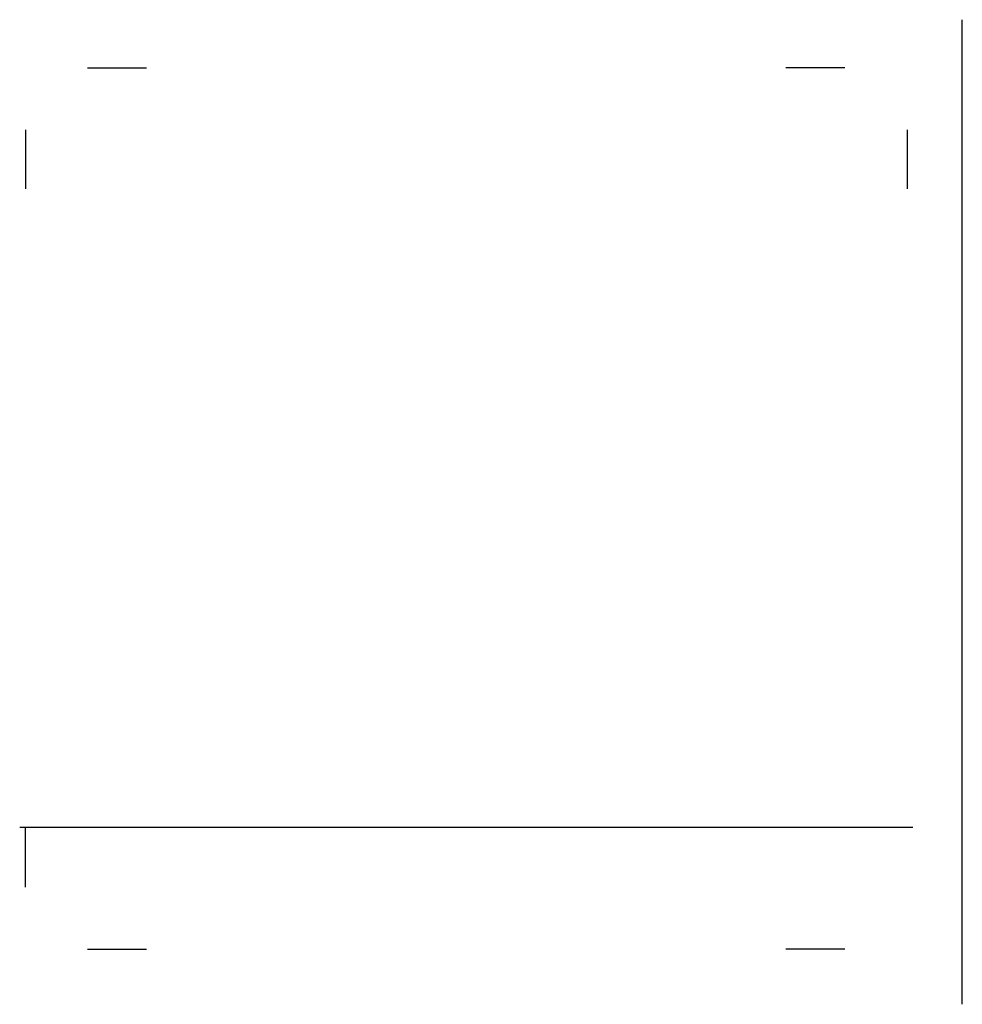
# Model space of a CAD drawing. Header units: millimetres. Extents: x 117 to 782, y 1848 to 2543.
import ezdxf

# ---------------------------------------------------------------- set-up
doc = ezdxf.new("R2010")
doc.units = ezdxf.units.MM
doc.header["$LTSCALE"] = 0.75

msp = doc.modelspace()

# ---------------------------------------------------------------- linework, layer by layer
at = {"color": 4, "extrusion": (0, -1, 0)}
for p, q in [((782.01, 1848.27, 1459.23), (782.01, 2543.27, 1459.23)), ((117.01, 1973.27, 474.23), (117.01, 1973.27, 1424.23)), ((117.01, 1973.27, 1424.23), (747.01, 1973.27, 474.23))]:
    msp.add_line(p, q, dxfattribs=at)
at = {"color": 4, "extrusion": (5.6655e-16, 1, 2.22045e-16)}
for p, q in [((164.77, 2509.27, 1306.97), (206.44, 2509.27, 1334.61)), ((699.24, 2509.27, 1306.97), (657.57, 2509.27, 1334.61))]:
    msp.add_line(p, q, dxfattribs=at)
at = {"color": 4, "extrusion": (5.6655e-16, 1, -2.22045e-16)}
for p, q in [((164.77, 2509.27, 591.49), (206.44, 2509.27, 563.86)), ((699.24, 2509.27, 591.49), (657.57, 2509.27, 563.86))]:
    msp.add_line(p, q, dxfattribs=at)
at = {"color": 4, "extrusion": (-1, 1.07187e-15, 2.22045e-16)}
for p, q in [((121.01, 2465.51, 1306.97), (121.01, 2423.84, 1334.61)), ((121.01, 1931.04, 1306.97), (121.01, 1972.71, 1334.61))]:
    msp.add_line(p, q, dxfattribs=at)
at = {"color": 4, "extrusion": (-1, 1.07187e-15, -2.22045e-16)}
for p, q in [((121.01, 2465.51, 591.49), (121.01, 2423.84, 563.86)), ((121.01, 1931.04, 591.49), (121.01, 1972.71, 563.86))]:
    msp.add_line(p, q, dxfattribs=at)
at = {"color": 4, "extrusion": (1, -2.83275e-16, 2.22045e-16)}
msp.add_line((743.01, 2465.51, 1306.97), (743.01, 2423.84, 1334.61), dxfattribs=at)
at = {"color": 4, "extrusion": (1, -2.83275e-16, -2.22045e-16)}
msp.add_line((743.01, 2465.51, 591.49), (743.01, 2423.84, 563.86), dxfattribs=at)
at = {"color": 4, "extrusion": (0, -1, -2.22045e-16)}
for p, q in [((164.77, 1887.27, 591.49), (206.44, 1887.27, 563.86)), ((699.24, 1887.27, 591.49), (657.57, 1887.27, 563.86))]:
    msp.add_line(p, q, dxfattribs=at)
at = {"color": 4, "extrusion": (0, -1, 2.22045e-16)}
msp.add_line((699.24, 1887.27, 1306.97), (657.57, 1887.27, 1334.61), dxfattribs=at)

doc.saveas('drawing.dxf')
